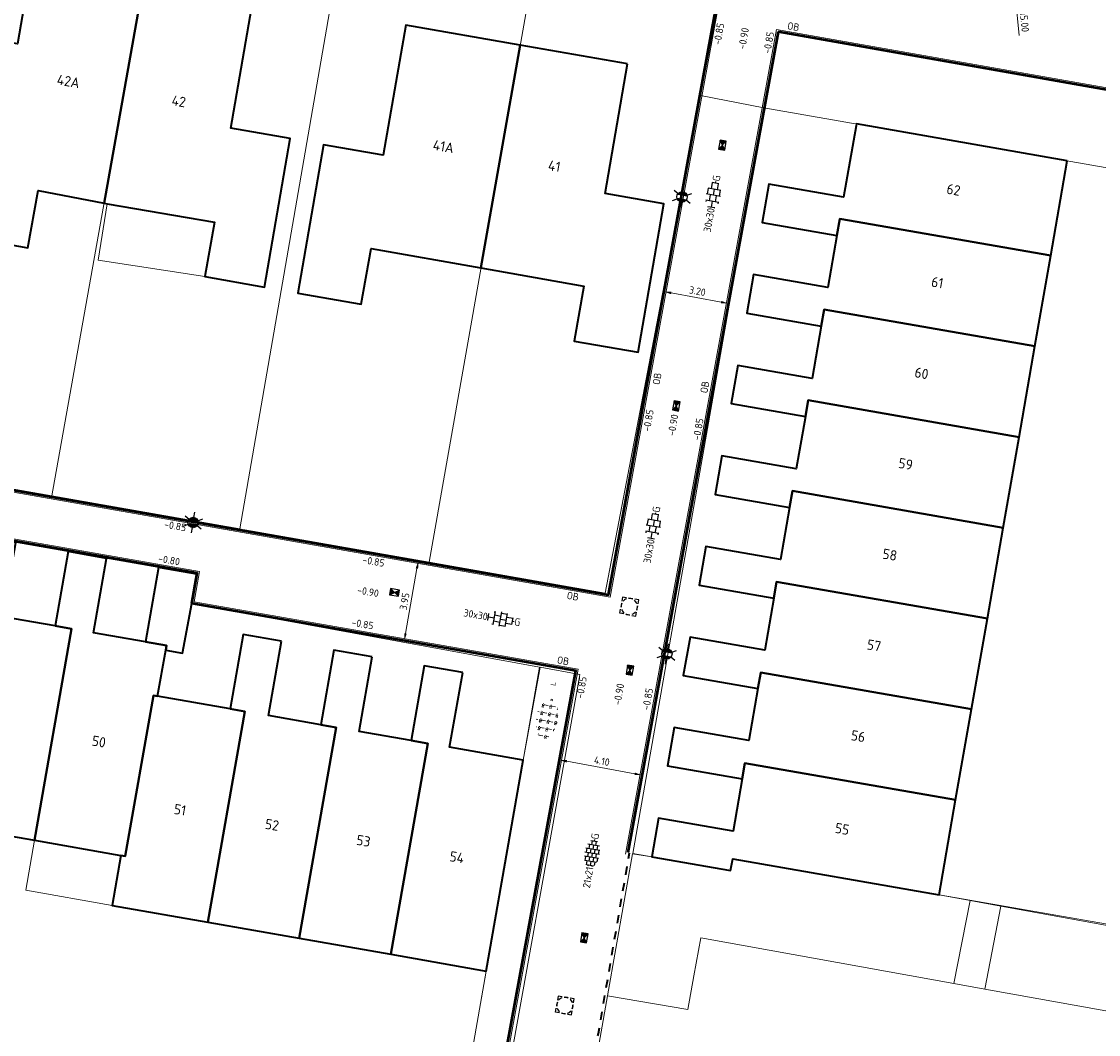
# Model space of a CAD drawing. Header units: metres. Extents: x 2514 to 227642, y 1683 to 852646.
# Tile 247 of 256: x 113930 to 113983, y 426218 to 426268. Entities that reach past the tile are written whole.
import ezdxf
from ezdxf.enums import TextEntityAlignment as Align
from ezdxf.lldxf.tags import DXFTag

# ---------------------------------------------------------------- set-up
doc = ezdxf.new("R2010")
doc.units = ezdxf.units.M
doc.linetypes.add('ZZ-HIDDEN-SO', pattern=[4, 2, -2])
doc.layers.get('Defpoints').update_dxf_attribs({"color": 244, "lineweight": 35})
for name, color, linetype, lineweight in [('B-WE-GR-BEPLANTING_CULTUUR_HEESTERS-GV', 252, 'Continuous', 18), ('B-WE-IE-TERREINAFSCHEIDING_KUNSTMATIG_HEKWERK-G', 252, 'IE-TERREINAFSCHEIDING-KUNSTMATIG', 18), ('B-WE-KG-GRENS_PERCEEL-GV', 252, 'KG-PERCEEL', 18), ('B-WE-OG-BEBOUWING-GV', 4, 'Continuous', 35), ('B-WE-OG-BEBOUWING_HUISNUMMER-T25-200', 7, 'Continuous', 25), ('B-WE-OG-BEBOUWING_OVERBOUWING-GV', 4, 'Continuous', 18), ('B-WE-VH-VERHARDING_OPEN-GV', 252, 'Continuous', 18), ('B-WE-VH-VERHARDING_TEGEL-GV', 252, 'Continuous', 18), ('N-WE-GR-HEESTER-S', 94, 'Continuous', 13), ('N-WE-IE-MEUBILAIR_WEGMEUBILAIR_LICHTMAST-S', 7, 'Continuous', 25), ('N-WE-RI-HWA_KOLK-S', 150, 'Continuous', 25), ('N-WE-RI-PUT-OPHOOGTEBRENGEN-S', 7, 'Continuous', 25), ('N-WE-VH-KANTOPSLUITING-T18', 1, 'Continuous', 18), ('N-WE-VH-KANTOPSLUITING_ACHTERKANTBAND-G', 1, 'Continuous', 50), ('N-WE-VH-KANTOPSLUITING_OPSLUITBAND_100X200-G', 1, 'Continuous', 18), ('N-WE-VH-M', 7, 'Continuous', 18), ('N-WE-VH-MATERIAALGRENS-G', 7, 'ZZ-HIDDEN-SO', 35), ('N-WE-VH-NAP-T18', 1, 'Continuous', 18), ('N-WE-VH-VERHARDING_TEGEL-S', 1, 'Continuous', 25)]:
    doc.layers.add(name, color=color, linetype=linetype, lineweight=lineweight)
doc.styles.add('ISO', font='NLCS-ISO.ttf')
doc.styles.add('NLCS-ISO', font='NLCS-ISO.ttf', dxfattribs={"height": 1.8})
doc.styles.add('NLCS-ISO-M200-T18', font='NLCS-ISO.ttf', dxfattribs={"height": 0.36})
doc.styles.add('NLCS-ISO-M200-T25', font='NLCS-ISO.ttf', dxfattribs={"height": 0.5})
doc.styles.get("Standard").update_dxf_attribs({"font": 'romans'})
doc.linetypes.add('IE-TERREINAFSCHEIDING-KUNSTMATIG', pattern='A,4,[82,NLCS.SHX,S=0.75,R=90,X=0,Y=0],4,-2', length=10)
tags = doc.linetypes.add('KG-PERCEEL', pattern='A,5.5,-2,["P",Standard,S=1.8,R=0,X=-0.5,Y=-0.9],-2,5.5,-2,[5,NLCS.SHX,S=0.75,R=0,X=0,Y=0],-2', length=19).pattern_tags.tags
tags[6] = DXFTag(74, 10)
doc.dimstyles.new('NLCS-M200-T18-PIJL_L2_H1', dxfattribs={"dimscale": 0.2, "dimtxt": 2.5, "dimasz": 1.8, "dimexe": 2, "dimexo": 2, "dimgap": 0.7, "dimtad": 1, "dimzin": 0, "dimdsep": 46, "dimtxsty": 'NLCS-ISO-M200-T18', "dimcen": 0, "dimdle": 2, "dimclrd": 256, "dimclre": 256, "dimclrt": 1, "dimadec": 1, "dimazin": 0, "dimtfac": 1, "dimtdec": 3, "dimtofl": 0, "dimtmove": 0, "dimatfit": 3, "dimfxl": 2, "dimfxlon": 1, "dimtfillclr": 256, "dimtolj": 1, "dimtzin": 0, "dimlwd": -1, "dimlwe": -1, "dimarcsym": 0})

# ---------------------------------------------------------------- blocks, each defined once
blk = doc.blocks.new('SVH-TEGEL_300X300_DUN_HALFST_KL-SO')
for p, q in [((-3.08021532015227, 0.7500000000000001), (-2.999999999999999, 0.7500000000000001)), ((-2.999999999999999, -0.8349495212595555), (-2.999999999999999, 0.834949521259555)), ((-2.999999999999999, 0), (-1.499999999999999, 0)), ((-1.83708385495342, 1.5), (-1.499999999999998, 1.5)), ((-1.499999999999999, -1.600165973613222), (-1.499999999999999, 1.600165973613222)), ((-1.499999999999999, 0.7500000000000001), (1.110223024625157e-15, 0.7500000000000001)), ((1.110223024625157e-15, -1.78372119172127), (1.110223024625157e-15, 1.78372119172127)), ((2.220446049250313e-15, 1.5), (1.500000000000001, 1.5)), ((0, 0), (1.500000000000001, 0)), ((1.500000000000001, -1.600165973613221), (1.500000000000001, 1.600165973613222)), ((1.500000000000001, 0.7500000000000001), (3, 0.7500000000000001)), ((3, -0.8349495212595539), (3, 0.8349495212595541)), ((3, 0), (3.39489953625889, 0)), ((-3.08021532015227, -0.7500000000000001), (-3, -0.7500000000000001)), ((-1.837083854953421, -1.5), (-1.499999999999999, -1.5)), ((-1.5, -0.7500000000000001), (0, -0.7500000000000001)), ((1.110223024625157e-15, -1.5), (1.500000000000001, -1.5)), ((1.499999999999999, -0.7500000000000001), (3, -0.7500000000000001))]:
    blk.add_line(p, q)
at = {"style": 'NLCS-ISO'}
blk.add_attdef('FORMAAT', text='', height=1.8, dxfattribs=at).set_placement((-3.18021532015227, -2.887924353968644e-16), align=Align.MIDDLE_RIGHT)
blk.add_attdef('KLEUR', text='', height=1.8, dxfattribs=at).set_placement((3.49489953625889, -6.891423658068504e-16), align=Align.MIDDLE_LEFT)
at = {"style": 'NLCS-ISO', "flags": 1}
blk.add_attdef('FUNCTIE', text='', height=1.8, dxfattribs=at).set_placement((0.1159930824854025, -3.584775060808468), align=Align.MIDDLE_CENTER)
blk = doc.blocks.new('SRI-PUT_OPHOOGTEBRENGEN-SO-flat-72')
at = {"layer": 'N-WE-RI-PUT-OPHOOGTEBRENGEN-S', "lineweight": -3}
for points in [[(-0.3802948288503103, 0.1627305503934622), (-0.4131115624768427, -0.03455873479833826)], [(-0.1337804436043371, 0.4258477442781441), (-0.3310697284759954, 0.4586644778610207), (-0.3638864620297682, 0.2613751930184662)], [(0.1621534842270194, 0.3766226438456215), (-0.03513580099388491, 0.4094393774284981)], [(0.4252651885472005, 0.1300752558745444), (0.4580874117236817, 0.3273975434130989), (0.2607981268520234, 0.3602142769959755)], [(0.376040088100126, -0.1658586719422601), (0.4088568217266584, 0.03143061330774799)], [(-0.1664357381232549, -0.3797122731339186), (0.03085354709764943, -0.4125290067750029)], [(0.1294981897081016, -0.4289373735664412), (0.3268204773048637, -0.4617595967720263), (0.3596317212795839, -0.2645033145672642)]]:
    blk.add_lwpolyline(points, dxfattribs=at)
at = {"layer": 'N-WE-RI-PUT-OPHOOGTEBRENGEN-S'}
blk.add_lwpolyline([(-0.2650762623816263, -0.3632791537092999), (-0.4623641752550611, -0.3304541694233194), (-0.4295446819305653, -0.1331992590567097)], dxfattribs=at)
at = {"layer": 'N-WE-RI-PUT-OPHOOGTEBRENGEN-S', "lineweight": -3, "ltscale": 0.2}
for start, end in [(155.5559929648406, 185.5559929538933), (110.5559929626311, 140.5559929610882), (65.55120074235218, 95.55120074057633), (20.55120073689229, 50.55120073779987), (335.5512007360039, 5.55120073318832), (200.5559929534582, 230.5559929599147), (245.5559929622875, 275.5559929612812), (290.5512007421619, 320.5512007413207)]:
    blk.add_arc((-0.002124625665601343, -0.001547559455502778), 0.3999999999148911, start, end, dxfattribs=at)
blk = doc.blocks.new('SRI-PUT_OPHOOGTEBRENGEN-SO-flat-99')
at = {"layer": 'N-WE-RI-PUT-OPHOOGTEBRENGEN-S', "lineweight": -3}
for points in [[(-0.378617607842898, 0.1665956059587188), (-0.4134421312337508, -0.03034918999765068)], [(-0.1294360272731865, 0.4271882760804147), (-0.3263808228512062, 0.4620127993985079), (-0.3612053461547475, 0.2650680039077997)], [(0.1659811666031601, 0.3749514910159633), (-0.03096362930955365, 0.4097760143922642)], [(0.4265680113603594, 0.1257369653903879), (0.4613983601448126, 0.3227147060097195), (0.2644535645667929, 0.3575392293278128)], [(0.3743312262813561, -0.1696802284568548), (0.4091557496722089, 0.02726456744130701)], [(-0.1702946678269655, -0.3779973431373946), (0.02665012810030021, -0.4128218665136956)], [(0.125122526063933, -0.430234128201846), (0.3221002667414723, -0.4650644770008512), (0.3569189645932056, -0.2681526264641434)]]:
    blk.add_lwpolyline(points, dxfattribs=at)
at = {"layer": 'N-WE-RI-PUT-OPHOOGTEBRENGEN-S'}
blk.add_lwpolyline([(-0.2687626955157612, -0.3605603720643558), (-0.4657060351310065, -0.3257276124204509), (-0.4308791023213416, -0.1288172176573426)], dxfattribs=at)
at = {"layer": 'N-WE-RI-PUT-OPHOOGTEBRENGEN-S', "lineweight": -3, "ltscale": 0.2}
for start, end in [(154.9723961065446, 184.9723961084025), (109.9723961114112, 139.9723961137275), (64.96760389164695, 94.96760389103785), (19.96760388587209, 49.96760389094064), (334.9676038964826, 4.967603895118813), (199.9723961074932, 229.9723961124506), (244.9723961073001, 274.9723961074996), (289.967603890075, 319.9676038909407)]:
    blk.add_arc((-0.002140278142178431, -0.001525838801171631), 0.3999999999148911, start, end, dxfattribs=at)
blk = doc.blocks.new('SRI-PUT_OPHOOGTEBRENGEN-SO-flat-122')
at = {"layer": 'N-WE-RI-PUT-OPHOOGTEBRENGEN-S', "lineweight": -3}
for points in [[(-0.3788525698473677, 0.1660517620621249), (-0.4133966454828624, -0.03091149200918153)], [(-0.1300432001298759, 0.4269473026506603), (-0.3270364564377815, 0.4614966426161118), (-0.3615805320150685, 0.2645333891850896)], [(0.1654466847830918, 0.3751232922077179), (-0.03154657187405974, 0.409672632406)], [(0.4263867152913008, 0.1263030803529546), (0.4609365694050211, 0.3232992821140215), (0.2639433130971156, 0.357848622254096)], [(0.3745706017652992, -0.1691418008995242), (0.4091146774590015, 0.02782145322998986)], [(-0.1697558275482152, -0.3781746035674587), (0.02723742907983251, -0.4127239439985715)], [(0.1257340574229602, -0.4299986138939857), (0.3227602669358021, -0.4645537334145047), (0.3572985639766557, -0.267623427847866)]]:
    blk.add_lwpolyline(points, dxfattribs=at)
at = {"layer": 'N-WE-RI-PUT-OPHOOGTEBRENGEN-S'}
blk.add_lwpolyline([(-0.268248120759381, -0.3608752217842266), (-0.4652399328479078, -0.3263176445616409), (-0.4306933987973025, -0.1293887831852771)], dxfattribs=at)
at = {"layer": 'N-WE-RI-PUT-OPHOOGTEBRENGEN-S', "lineweight": -3}
for start_param, end_param in [(6.021427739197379, 6.545026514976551), (5.23602957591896, 5.759628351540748), (4.450547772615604, 4.974146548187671), (3.665149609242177, 4.188748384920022), (2.87975144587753, 3.403350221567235), (0.5236405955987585, 1.047239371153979), (1.30903875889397, 1.832637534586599), (2.09435328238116, 2.617952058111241)]:
    blk.add_ellipse((-0.002138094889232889, -0.001528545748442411), major_axis=(-0.3939836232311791, 0.06911515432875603), ratio=0.9998476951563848, start_param=start_param, end_param=end_param, dxfattribs=at)
blk = doc.blocks.new('N-SRI-KOLK_STRAAT_450X300-SO')
h = blk.add_hatch(color=256)
h.dxf.hatch_style = 1
h.paths.add_polyline_path([(-7.122080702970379e-14, 0.7499999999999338), (-1.125000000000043, 1.49999999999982), (-1.125000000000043, 4.75175454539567e-14)])
h.paths.add_polyline_path([(1.1249999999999, 1.49999999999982), (-7.122080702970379e-14, 0.7499999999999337), (1.1249999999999, 4.75175454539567e-14)])
for p, q in [((-1.125000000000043, 4.75175454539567e-14), (1.1249999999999, 1.49999999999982)), ((1.1249999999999, 4.75175454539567e-14), (-1.125000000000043, 1.49999999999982))]:
    blk.add_line(p, q)
at = {"flags": 128}
blk.add_lwpolyline([(-1.125000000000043, 4.75175454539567e-14), (1.1249999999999, 4.75175454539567e-14), (1.1249999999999, 1.49999999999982), (-1.125000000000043, 1.49999999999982)], close=True, dxfattribs=at)
blk = doc.blocks.new('*D603')
at = {"layer": 'Defpoints', "color": 0, "ltscale": 0.2, "transparency": 16777216}
for p in [(113948.4155853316, 426241.5497064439), (113949.4168832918, 426241.373676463), (113947.7316566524, 426237.6593669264)]:
    blk.add_point(p, dxfattribs=at)
at = {"layer": 'N-WE-VH-M', "ltscale": 0.2, "transparency": 16777216}
for p, q in [((113949.0229248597, 426241.4429350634), (113949.810841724, 426241.3044178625)), ((113948.795287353, 426237.8378995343), (113949.3545505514, 426241.0191138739)), ((113948.3389961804, 426237.5525955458), (113949.1269130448, 426237.4140783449))]:
    blk.add_line(p, q, dxfattribs=at)
for points in [[(113949.2954567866, 426241.0295026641), (113949.4136443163, 426241.0087250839), (113949.4168832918, 426241.3736764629)], [(113948.7361935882, 426237.8482883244), (113948.8543811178, 426237.8275107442), (113948.7329546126, 426237.4833369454)]]:
    blk.add_solid(points, dxfattribs=at)
at = {"layer": 'N-WE-VH-M', "ltscale": 0.2, "transparency": 16777216, "insert": (113948.7466456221, 426239.4093603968), "char_height": 0.36, "attachment_point": 5, "rotation": 80.02918606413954, "style": 'NLCS-ISO-M200-T18'}
blk.add_mtext('\\A1;3.95', dxfattribs=at)
blk = doc.blocks.new('*D604')
at = {"layer": 'Defpoints', "color": 0, "ltscale": 0.2, "transparency": 16777216}
for p in [(113961.4414197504, 426254.5622024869), (113964.5889724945, 426253.9852174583), (113964.5889724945, 426253.9852174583)]:
    blk.add_point(p, dxfattribs=at)
at = {"layer": 'N-WE-VH-M', "ltscale": 0.2, "transparency": 16777216}
for p, q in [((113961.4414197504, 426254.562202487), (113961.513542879, 426254.95564658)), ((113961.7955194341, 426254.4972916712), (113964.2348728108, 426254.0501282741)), ((113964.5889724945, 426253.9852174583), (113964.6610956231, 426254.3786615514))]:
    blk.add_line(p, q, dxfattribs=at)
for points in [[(113961.8063379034, 426254.5563082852), (113961.7847009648, 426254.4382750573), (113961.4414197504, 426254.562202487)], [(113964.2456912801, 426254.1091448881), (113964.2240543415, 426253.9911116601), (113964.5889724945, 426253.9852174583)]]:
    blk.add_solid(points, dxfattribs=at)
at = {"layer": 'N-WE-VH-M', "ltscale": 0.2, "transparency": 16777216, "insert": (113963.0728946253, 426254.5884652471), "char_height": 0.36, "attachment_point": 5, "rotation": 349.61230995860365, "style": 'NLCS-ISO-M200-T18'}
blk.add_mtext('\\A1;3.20', dxfattribs=at)
blk = doc.blocks.new('*D565')
at = {"layer": 'Defpoints', "color": 0, "ltscale": 0.2, "transparency": 16777216}
for p in [(113956.2889260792, 426231.4459257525), (113956.3265804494, 426231.6513368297), (113960.3217280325, 426230.7066636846)]:
    blk.add_point(p, dxfattribs=at)
at = {"layer": 'N-WE-VH-M', "ltscale": 0.2, "transparency": 16777216}
for p, q in [((113956.3265804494, 426231.6513368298), (113956.398703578, 426232.0447809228)), ((113960.005282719, 426230.9769855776), (113956.6806801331, 426231.586426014)), ((113960.3593824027, 426230.9120747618), (113960.4315055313, 426231.3055188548))]:
    blk.add_line(p, q, dxfattribs=at)
for points in [[(113956.6914986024, 426231.645442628), (113956.6698616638, 426231.5274094), (113956.3265804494, 426231.6513368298)], [(113960.0161011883, 426231.0360021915), (113959.9944642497, 426230.9179689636), (113960.3593824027, 426230.9120747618)]]:
    blk.add_solid(points, dxfattribs=at)
at = {"layer": 'N-WE-VH-M', "ltscale": 0.2, "transparency": 16777216, "insert": (113958.4006799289, 426231.5964610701), "char_height": 0.36, "attachment_point": 5, "rotation": 349.61230995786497, "style": 'NLCS-ISO-M200-T18'}
blk.add_mtext('\\A1;4.10', dxfattribs=at)
blk = doc.blocks.new('SVH-TEGEL_200X200_HALFST_KL-SO')
for p, q in [((-3.000000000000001, 0.5000000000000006), (-3.25879357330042, 0.5000000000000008)), ((-2.000000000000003, 1), (-3.000000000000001, 1.000000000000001)), ((-3.000000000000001, -0.8349495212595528), (-3.000000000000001, 0.8349495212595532)), ((-2, 2.447365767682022e-16), (-3, 9.110996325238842e-16)), ((-1.000000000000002, 1.5), (-2.000000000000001, 1.5)), ((-2, -1.441329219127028), (-2, 1.441329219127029)), ((-1.000000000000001, 0.5000000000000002), (-2.000000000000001, 0.5000000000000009)), ((-1, -1.70458307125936), (-1, 1.70458307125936)), ((-2.164934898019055e-15, 1), (-1.000000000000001, 1.000000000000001)), ((5.551115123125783e-17, -1.927830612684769e-19), (-1, 6.661702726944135e-16)), ((-3.05311331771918e-16, -1.78372119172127), (-1.387778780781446e-16, 1.78372119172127)), ((0.9999999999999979, 1.5), (-1.054711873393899e-15, 1.5)), ((0.999999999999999, 0.4999999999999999), (-1.054711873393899e-15, 0.5000000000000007)), ((0.9999999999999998, -1.704583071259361), (0.9999999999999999, 1.70458307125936)), ((1.999999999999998, 0.9999999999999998), (0.999999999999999, 1)), ((2, -2.451221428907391e-16), (1, 4.212409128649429e-16)), ((2, -1.441329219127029), (2, 1.441329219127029)), ((2.999999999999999, 0.4999999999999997), (1.999999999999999, 0.5000000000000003)), ((3, -0.8349495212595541), (3, 0.8349495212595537)), ((3.39489953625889, -8.683490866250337e-17), (3, 1.763115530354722e-16)), ((-3.000000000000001, -0.4999999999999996), (-3.258793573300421, -0.4999999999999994)), ((-2.000000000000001, -0.9999999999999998), (-2.811212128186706, -0.9999999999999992)), ((-1.000000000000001, -0.4999999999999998), (-2, -0.4999999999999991)), ((-1, -1.500000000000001), (-1.837083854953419, -1.5)), ((-1.054711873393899e-15, -1), (-1, -0.9999999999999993)), ((0.999999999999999, -0.5000000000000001), (5.551115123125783e-17, -0.4999999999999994)), ((1, -1.500000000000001), (5.551115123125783e-17, -1.5)), ((1.999999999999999, -1), (1, -0.9999999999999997)), ((2.999999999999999, -0.5000000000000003), (2, -0.4999999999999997))]:
    blk.add_line(p, q)
at = {"style": 'NLCS-ISO'}
blk.add_attdef('FORMAAT', text='', height=1.8, dxfattribs=at).set_placement((-3.358793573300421, 1.771663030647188e-16), align=Align.MIDDLE_RIGHT)
blk.add_attdef('KLEUR', text='', height=1.8, dxfattribs=at).set_placement((3.49489953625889, -8.683490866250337e-17), align=Align.MIDDLE_LEFT)
at = {"style": 'NLCS-ISO', "flags": 1}
blk.add_attdef('FUNCTIE', text='', height=1.8, dxfattribs=at).set_placement((0.1159930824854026, -3.584775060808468), align=Align.MIDDLE_CENTER)
blk = doc.blocks.new('*D770')
at = {"layer": 'Defpoints', "color": 0, "ltscale": 0.2, "transparency": 16777216}
for p in [(113977.101714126, 426284.5217572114), (113978.5701347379, 426269.5938055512)]:
    blk.add_point(p, dxfattribs=at)
at = {"layer": 'N-WE-VH-M', "ltscale": 0.2, "transparency": 16777216}
blk.add_line((113978.816046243, 426267.0938712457), (113978.6053768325, 426269.2355347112), dxfattribs=at)
blk.add_solid([(113978.6650886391, 426269.2414083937), (113978.5456650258, 426269.2296610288), (113978.5701347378, 426269.5938055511)], dxfattribs=at)
at = {"layer": 'N-WE-VH-M', "color": 1, "ltscale": 0.2, "transparency": 16777216, "insert": (113979.0467955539, 426268.0168938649), "char_height": 0.36, "attachment_point": 5, "rotation": 275.61795121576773, "style": 'NLCS-ISO-M200-T18'}
blk.add_mtext('\\A1;R=15.00', dxfattribs=at)
blk = doc.blocks.new('SGR-HEESTERS-SO')
at = {"ltscale": 0.1}
h = blk.add_hatch(dxfattribs=at)
h.set_pattern_fill('GR-HEESTERS', color=256, scale=0.1, style=0, pattern_type=2)
h.set_pattern_definition([(0, (-2.018678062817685, -1.134114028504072), (0, 0.75), [0.07663900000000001, -0.6733610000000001]), (45, (-1.942038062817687, -1.134114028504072), (4.440892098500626e-17, 0.7499998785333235), [0.078192, -0.9824680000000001]), (90, (-1.886748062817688, -1.078824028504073), (-0.75, 4.592425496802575e-17), [0.07663900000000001, -0.6733610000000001]), (135, (-1.886748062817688, -1.002184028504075), (-0.7499998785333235, 4.440892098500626e-17), [0.078192, -0.9824680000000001]), (180, (-1.942038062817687, -0.9468940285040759), (-9.184850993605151e-17, -0.75), [0.07663900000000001, -0.6733610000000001]), (225, (-2.018678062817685, -0.9468940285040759), (-1.332267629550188e-16, -0.7499998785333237), [0.078192, -0.9824680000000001]), (270, (-2.073968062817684, -1.002184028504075), (0.75, -1.377727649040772e-16), [0.07663900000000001, -0.6733610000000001]), (315, (-2.073968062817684, -1.078824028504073), (0.7499998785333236, -1.776356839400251e-16), [0.078192, -0.9824680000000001]), (90, (-1.980358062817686, -1.227004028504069), (-0.75, 4.592425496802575e-17), [0.3744400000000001, -0.37546])])
edge = h.paths.add_edge_path()
edge.add_ellipse((0, 0), major_axis=(1.980358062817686, 0), ratio=0.5254120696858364, start_angle=0, end_angle=360, ccw=False)
at = {"ltscale": 0.1, "style": 'NLCS-ISO'}
blk.add_attdef('TYPE', text='', height=0.5, dxfattribs=at).set_placement((3.470943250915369, -0.01606055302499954), align=Align.MIDDLE_CENTER)
blk = doc.blocks.new('N-SIE-WEG_LICHTMAST-SO')
h = blk.add_hatch(color=256)
h.paths.add_polyline_path([(1.162672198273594, 0.5, 0.6585046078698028), (-1.162672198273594, 0.5)])
h.paths.add_polyline_path([(-1.162672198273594, -0.5, 0.6585046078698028), (1.162672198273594, -0.5)])
at = {"flags": 128}
for points in [[(-2.192125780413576, 1.265625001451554), (-1.096064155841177, 0.6328125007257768)], [(-1.162672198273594, 0.5), (1.162672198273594, 0.5)], [(8.349587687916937e-10, 1.265625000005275), (1.669846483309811e-09, 2.53125000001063)], [(1.096064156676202, 0.6328124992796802), (2.192125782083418, 1.26562499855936)], [(-2.192125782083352, -1.26562499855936), (-1.096064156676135, -0.6328124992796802)], [(-1.162672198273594, -0.5), (1.162672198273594, -0.5)], [(-8.349587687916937e-10, -1.265625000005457), (-1.669775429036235e-09, -2.53125000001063)], [(2.192125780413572, -1.265625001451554), (1.096064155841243, -0.6328125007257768)]]:
    blk.add_lwpolyline(points, dxfattribs=at)
at = {"ltscale": 0.5}
blk.add_circle((0, 0), 1.265625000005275, dxfattribs=at)
at = {"style": 'NLCS-ISO'}
blk.add_attdef('TYPE', text='', height=1.8, dxfattribs=at).set_placement((1.669846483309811e-09, 2.53125000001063), align=Align.BOTTOM_CENTER)

msp = doc.modelspace()

# ---------------------------------------------------------------- linework, layer by layer
at = {"layer": 'B-WE-GR-BEPLANTING_CULTUUR_HEESTERS-GV'}
for points in [[(113957.3220000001, 426235.8330000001), (113955.3850000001, 426236.1870000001), (113954.5530000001, 426231.6410000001), (113952.7400000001, 426221.3260000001), (113951.2080000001, 426212.5790000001), (113953.0820000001, 426212.2510000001), (113957.2690000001, 426235.5370000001)], [(113960.8410000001, 426226.9160000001), (113959.9050000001, 426227.0580000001), (113958.6790000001, 426220.1180000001), (113962.6040000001, 426219.4530000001), (113962.8910000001, 426221.0940000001), (113963.2330000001, 426222.9470000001), (113975.6170000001, 426220.7180000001), (113976.4120000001, 426224.7830000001), (113974.8960000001, 426225.0600000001), (113964.8010000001, 426226.8230000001), (113964.6990000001, 426226.2420000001)], [(113984.8360000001, 426223.2420000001), (113977.9210000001, 426224.5070000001), (113977.1330000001, 426220.4450000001), (113984.1360000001, 426219.1840000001)]]:
    msp.add_lwpolyline(points, close=True, dxfattribs=at)
at = {"layer": 'B-WE-IE-TERREINAFSCHEIDING_KUNSTMATIG_HEKWERK-G', "ltscale": 0.2}
for points in [[(113960.8410000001, 426226.9160000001), (113959.9050000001, 426227.0580000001)], [(113974.8960000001, 426225.0600000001), (113976.4120000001, 426224.7830000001), (113977.9210000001, 426224.5070000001), (113984.8360000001, 426223.2420000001)]]:
    msp.add_lwpolyline(points, dxfattribs=at)
at = {"layer": 'B-WE-KG-GRENS_PERCEEL-GV', "ltscale": 0.2}
for points in [[(113936.7950000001, 426274.2900000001), (113927.6200000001, 426275.9110000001), (113922.3820000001, 426246.1750000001), (113931.4990000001, 426244.5700000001)], [(113945.8430000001, 426272.6920000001), (113936.7950000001, 426274.2900000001), (113931.4990000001, 426244.5700000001), (113940.6910000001, 426242.9530000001)], [(113955.1830000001, 426271.0420000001), (113946.1140000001, 426272.6440000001), (113945.8430000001, 426272.6920000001), (113940.6910000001, 426242.9530000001), (113940.8170000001, 426242.9300000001), (113940.9380000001, 426242.9090000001), (113949.9460000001, 426241.3240000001)], [(113963.2180000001, 426264.1530000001), (113966.3240000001, 426263.5560000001)], [(113905.7020000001, 426246.5200000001), (113938.5900000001, 426240.7440000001), (113938.3380000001, 426239.3060000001), (113955.3530000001, 426236.1930000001), (113951.2030000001, 426212.5800000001)]]:
    msp.add_lwpolyline(points, dxfattribs=at)
for points in [[(113955.1830000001, 426271.0420000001), (113949.9460000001, 426241.3240000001), (113958.5690000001, 426239.8070000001), (113963.2180000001, 426264.1530000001), (113964.2280000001, 426269.4440000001)], [(113991.0470000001, 426259.2400000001), (113966.3240000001, 426263.5560000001), (113959.9170000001, 426227.0770000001), (113964.6990000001, 426226.2420000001), (113964.8010000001, 426226.8230000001), (113984.8140000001, 426223.3280000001)]]:
    msp.add_lwpolyline(points, close=True, dxfattribs=at)
at = {"layer": 'B-WE-OG-BEBOUWING-GV'}
for points in [[(113935.9960000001, 426269.8070000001), (113930.5130000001, 426270.7570000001), (113929.8080000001, 426266.6910000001), (113926.9080000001, 426267.2120000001), (113925.1880000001, 426257.6200000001), (113930.3160000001, 426256.7000000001), (113930.8210000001, 426259.5190000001), (113934.0520000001, 426258.8950000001)], [(113941.3390000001, 426268.8820000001), (113935.9960000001, 426269.8070000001), (113934.0520000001, 426258.8950000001), (113934.2030000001, 426258.8650000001), (113939.4470000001, 426257.9570000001), (113938.9860000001, 426255.2960000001), (113941.9050000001, 426254.7900000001), (113943.1610000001, 426262.0520000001), (113940.2440000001, 426262.5560000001)], [(113954.4050000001, 426266.6240000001), (113948.8040000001, 426267.5960000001), (113947.7010000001, 426261.2390000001), (113944.7850000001, 426261.7450000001), (113943.5250000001, 426254.4840000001), (113946.6340000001, 426253.9450000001), (113947.1110000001, 426256.6690000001), (113952.4830000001, 426255.7200000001)], [(113959.6560000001, 426265.7130000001), (113954.4050000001, 426266.6240000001), (113952.4830000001, 426255.7200000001), (113957.5190000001, 426254.8300000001), (113957.0510000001, 426252.1380000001), (113960.1770000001, 426251.5970000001), (113961.4350000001, 426258.8590000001), (113958.5570000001, 426259.3580000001)], [(113981.1660000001, 426260.9650000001), (113970.8500000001, 426262.7660000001), (113970.8350000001, 426262.6780000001), (113970.2250000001, 426259.1870000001), (113966.5750000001, 426259.8240000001), (113966.2470000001, 426257.9470000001), (113969.9000000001, 426257.3090000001), (113970.0430000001, 426258.1300000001), (113980.3560000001, 426256.3290000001)], [(113980.3560000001, 426256.3290000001), (113970.0430000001, 426258.1300000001), (113969.9000000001, 426257.3090000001), (113969.4560000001, 426254.7630000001), (113965.8250000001, 426255.3970000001), (113965.4970000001, 426253.5150000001), (113969.1280000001, 426252.8810000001), (113969.2690000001, 426253.6910000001), (113979.5810000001, 426251.8900000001)], [(113979.5810000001, 426251.8900000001), (113969.2690000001, 426253.6910000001), (113969.1280000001, 426252.8810000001), (113968.6810000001, 426250.3210000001), (113965.0480000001, 426250.9550000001), (113964.7210000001, 426249.0840000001), (113968.3560000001, 426248.4500000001), (113968.4960000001, 426249.2520000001), (113978.8060000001, 426247.4510000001)], [(113978.8060000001, 426247.4510000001), (113968.4960000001, 426249.2520000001), (113968.3560000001, 426248.4500000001), (113967.9100000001, 426245.8950000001), (113964.2740000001, 426246.5300000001), (113963.9450000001, 426244.6460000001), (113967.5820000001, 426244.0110000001), (113967.7220000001, 426244.8130000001), (113978.0310000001, 426243.0120000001)], [(113978.0310000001, 426243.0120000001), (113967.7220000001, 426244.8130000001), (113967.5820000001, 426244.0110000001), (113967.1360000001, 426241.4560000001), (113963.4890000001, 426242.0930000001), (113963.1590000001, 426240.2070000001), (113966.8080000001, 426239.5700000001), (113966.9480000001, 426240.3740000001), (113977.2560000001, 426238.5740000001)], [(113929.7350000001, 426242.2910000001), (113927.8570000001, 426242.6210000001), (113927.2180000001, 426238.9850000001), (113928.0240000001, 426238.8440000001), (113926.2070000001, 426228.5010000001), (113930.6440000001, 426227.7210000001), (113932.4620000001, 426238.0650000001), (113931.6520000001, 426238.2070000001), (113929.0960000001, 426238.6560000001)], [(113934.1740000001, 426241.5160000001), (113932.2910000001, 426241.8470000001), (113931.6520000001, 426238.2070000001), (113932.4620000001, 426238.0650000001), (113930.6440000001, 426227.7210000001), (113934.8780000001, 426226.9770000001), (113935.0820000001, 426226.9410000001), (113936.4650000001, 426234.8120000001), (113936.6690000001, 426234.7760000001), (113937.0650000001, 426237.0310000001), (113937.1040000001, 426237.2510000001), (113936.0710000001, 426237.4320000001), (113933.5340000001, 426237.8770000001)], [(113938.5900000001, 426240.7440000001), (113936.7110000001, 426241.0740000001), (113936.0710000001, 426237.4320000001), (113937.1040000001, 426237.2510000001), (113937.0650000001, 426237.0310000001), (113937.8940000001, 426236.8850000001), (113938.3380000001, 426239.3060000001)], [(113977.2560000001, 426238.5740000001), (113966.9480000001, 426240.3740000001), (113966.8080000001, 426239.5700000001), (113966.3650000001, 426237.0310000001), (113962.7120000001, 426237.6680000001), (113962.3830000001, 426235.7870000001), (113966.0370000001, 426235.1490000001), (113966.1740000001, 426235.9350000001), (113976.4810000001, 426234.1350000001)], [(113942.7370000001, 426237.4670000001), (113940.8550000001, 426237.7980000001), (113940.2150000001, 426234.1530000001), (113940.9380000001, 426234.0260000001), (113939.1260000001, 426223.7180000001), (113943.5980000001, 426222.9320000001), (113945.4100000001, 426233.2420000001), (113944.6480000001, 426233.3760000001), (113942.0970000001, 426233.8240000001)], [(113947.1710000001, 426236.6980000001), (113945.2900000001, 426237.0290000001), (113944.6480000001, 426233.3760000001), (113945.4100000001, 426233.2420000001), (113943.5980000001, 426222.9320000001), (113948.0710000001, 426222.1460000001), (113949.8830000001, 426232.4600000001), (113949.0690000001, 426232.6030000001), (113946.5300000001, 426233.0490000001)], [(113951.5920000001, 426235.9270000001), (113949.7110000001, 426236.2580000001), (113949.0690000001, 426232.6030000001), (113949.8830000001, 426232.4600000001), (113948.0710000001, 426222.1460000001), (113952.7400000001, 426221.3260000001), (113954.5530000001, 426231.6410000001), (113950.9500000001, 426232.2740000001)], [(113976.4810000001, 426234.1350000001), (113966.1740000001, 426235.9350000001), (113966.0370000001, 426235.1490000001), (113965.5930000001, 426232.6040000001), (113961.9430000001, 426233.2410000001), (113961.6160000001, 426231.3710000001), (113965.2670000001, 426230.7340000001), (113965.4000000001, 426231.4960000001), (113975.7060000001, 426229.6960000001)], [(113936.6690000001, 426234.7760000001), (113936.4650000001, 426234.8120000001), (113935.0820000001, 426226.9410000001), (113934.8780000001, 426226.9770000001), (113934.4500000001, 426224.5400000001), (113939.1260000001, 426223.7180000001), (113940.9380000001, 426234.0260000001), (113940.2150000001, 426234.1530000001)], [(113975.7060000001, 426229.6960000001), (113965.4000000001, 426231.4960000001), (113965.2670000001, 426230.7340000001), (113964.8190000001, 426228.1640000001), (113961.1700000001, 426228.8010000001), (113960.8410000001, 426226.9160000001), (113964.6990000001, 426226.2420000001), (113964.8010000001, 426226.8230000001), (113974.8960000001, 426225.0600000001)]]:
    msp.add_lwpolyline(points, close=True, dxfattribs=at)
at = {"layer": 'B-WE-OG-BEBOUWING_OVERBOUWING-GV'}
for points in [[(113939.4470000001, 426257.9570000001), (113934.2030000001, 426258.8650000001), (113933.7630000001, 426256.1050000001), (113938.9860000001, 426255.2960000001)], [(113934.4500000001, 426224.5400000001), (113934.8780000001, 426226.9770000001), (113930.6440000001, 426227.7210000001), (113930.2160000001, 426225.2840000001)]]:
    msp.add_lwpolyline(points, close=True, dxfattribs=at)
at = {"layer": 'B-WE-VH-VERHARDING_OPEN-GV'}
msp.add_lwpolyline([(113977.9210000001, 426224.5070000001), (113976.4120000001, 426224.7830000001), (113975.6170000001, 426220.7180000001), (113977.1330000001, 426220.4450000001)], close=True, dxfattribs=at)
at = {"layer": 'B-WE-VH-VERHARDING_TEGEL-GV'}
msp.add_lwpolyline([(113977.1330000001, 426220.4450000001), (113975.6170000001, 426220.7180000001), (113963.2330000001, 426222.9470000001), (113962.8910000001, 426221.0940000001), (113962.6040000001, 426219.4530000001), (113958.6790000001, 426220.1180000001), (113957.1410000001, 426211.4090000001), (113982.0400000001, 426207.0290000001), (113982.1480000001, 426207.6600000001), (113984.1360000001, 426219.1840000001)], close=True, dxfattribs=at)
at = {"layer": 'N-WE-VH-KANTOPSLUITING_ACHTERKANTBAND-G', "ltscale": 0.2}
for p, q in [((113967.0243155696, 426267.2704335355), (113959.6644499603, 426227.1210985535)), ((114023.0894499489, 426257.3983205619), (113967.0243155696, 426267.2704335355))]:
    msp.add_line(p, q, dxfattribs=at)
at = {"layer": 'N-WE-VH-KANTOPSLUITING_ACHTERKANTBAND-G', "ltscale": 0.2, "flags": 128}
for points in [[(113909.4429998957, 426279.1230000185), (113904.3935146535, 426249.2888655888), (113958.7238684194, 426239.7374917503), (113964.1589710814, 426269.3869132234), (113909.4256584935, 426279.0245151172)], [(113903.9846538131, 426246.8731719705), (113899.850180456, 426222.4452495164), (113933.2864613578, 426216.6775151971), (113933.1277896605, 426215.7716726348), (113952.7844701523, 426212.3285148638), (113957.1252037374, 426236.0079644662), (113938.3381095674, 426239.3107693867), (113938.597829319, 426240.7881135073), (113903.9846538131, 426246.8731719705)]]:
    msp.add_lwpolyline(points, dxfattribs=at)
at = {"layer": 'N-WE-VH-KANTOPSLUITING_OPSLUITBAND_100X200-G', "ltscale": 0.2}
for p, q in [((113959.5479055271, 426227.0399357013), (113966.9438594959, 426267.3861389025)), ((113966.9438594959, 426267.3861389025), (114023.2047147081, 426257.4795628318))]:
    msp.add_line(p, q, dxfattribs=at)
for points in [[(113904.2783348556, 426249.2075808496), (113958.8043293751, 426239.6218130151), (113964.2754896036, 426269.467934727), (113909.443, 426279.1230000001)], [(113903.9028504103, 426246.9890867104), (113938.7136335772, 426240.8692884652), (113938.4539138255, 426239.3919443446)], [(113899.7349474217, 426222.3636502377), (113933.1706625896, 426216.5960135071), (113933.0120355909, 426215.6904261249), (113952.8649421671, 426212.2128964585), (113957.2417272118, 426236.0890129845), (113938.4539138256, 426239.3919443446)]]:
    msp.add_lwpolyline(points, dxfattribs=at)
at = {"layer": 'N-WE-VH-MATERIAALGRENS-G', "ltscale": 0.2, "flags": 128}
msp.add_lwpolyline([(113984.8701585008, 426223.2166792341), (113983.5554384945, 426215.8333145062), (113983.2045969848, 426213.863016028), (113981.969, 426206.924), (113969.339, 426209.153), (113957.033, 426211.326), (113958.2310358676, 426218.2779271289), (113959.7523476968, 426227.1057504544)], dxfattribs=at)

# ---------------------------------------------------------------- block references
at = {"layer": 'N-WE-GR-HEESTER-S', "xscale": 0.5, "yscale": 0.5, "zscale": 0.5, "rotation": 80.01356215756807}
msp.add_blockref('SGR-HEESTERS-SO', (113955.7115328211, 426233.6750960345), dxfattribs=at).add_auto_attribs({'TYPE': 'L'})
at = {"layer": 'N-WE-IE-MEUBILAIR_WEGMEUBILAIR_LICHTMAST-S', "xscale": 0.2, "yscale": 0.2, "zscale": 0.2, "rotation": 350.1566500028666}
for p in [(113962.3230249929, 426259.195119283), (113938.4045426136, 426243.2696760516), (113961.5784924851, 426236.8383837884)]:
    msp.add_blockref('N-SIE-WEG_LICHTMAST-SO', p, dxfattribs=at)
at = {"layer": 'N-WE-RI-HWA_KOLK-S', "ltscale": 0.2, "xscale": 0.2, "yscale": 0.2, "zscale": 0.2}
for p, rotation in [((113964.4477377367, 426261.7025007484), 79.93281812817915), ((113962.1937377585, 426248.9445007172), 79.93281812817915), ((113948.2258268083, 426239.6980306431), 349.9328181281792), ((113959.9167377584, 426236.0145007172), 79.93281812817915), ((113957.6837377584, 426222.9245007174), 79.93281812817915)]:
    msp.add_blockref('N-SRI-KOLK_STRAAT_450X300-SO', p, dxfattribs=dict(at, rotation=rotation))
at = {"layer": 'N-WE-RI-PUT-OPHOOGTEBRENGEN-S', "ltscale": 0.2}
for name, p in [('SRI-PUT_OPHOOGTEBRENGEN-SO-flat-99', (113959.7421663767, 426239.1574817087)), ('SRI-PUT_OPHOOGTEBRENGEN-SO-flat-122', (113956.5890823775, 426219.6418661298)), ('SRI-PUT_OPHOOGTEBRENGEN-SO-flat-72', (113956.5912069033, 426219.6434131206))]:
    msp.add_blockref(name, p, dxfattribs=at)
at = {"layer": 'N-WE-VH-VERHARDING_TEGEL-S'}
for name, p, xscale, yscale, zscale, rotation, values in [('SVH-TEGEL_300X300_DUN_HALFST_KL-SO', (113963.8587424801, 426259.2791697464), 0.2, 0.2, 0.2, 80.01356216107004, {'FORMAAT': '30x30', 'KLEUR': 'G'}), ('SVH-TEGEL_300X300_DUN_HALFST_KL-SO', (113960.9180909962, 426243.0788847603), 0.2, 0.2, 0.2, 80.01356216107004, {'FORMAAT': '30x30', 'KLEUR': 'G'}), ('SVH-TEGEL_300X300_DUN_HALFST_KL-SO', (113953.4374193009, 426238.5465215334), 0.2, 0.2, 0.2, 350.0135621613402, {'FORMAAT': '30x30', 'KLEUR': 'G'}), ('SVH-TEGEL_200X200_HALFST_KL-SO', (113957.9255950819, 426227.0845099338), 0.2000000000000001, 0.2000000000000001, 0.2000000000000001, 80.34683272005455, {'FORMAAT': '21x21', 'KLEUR': 'G'})]:
    msp.add_blockref(name, p, dxfattribs=dict(at, xscale=xscale, yscale=yscale, zscale=zscale, rotation=rotation)).add_auto_attribs(values)

# ---------------------------------------------------------------- texts
at = {"layer": 'B-WE-OG-BEBOUWING_HUISNUMMER-T25-200', "style": 'NLCS-ISO-M200-T25'}
for s, p in [('42A', (113932.3030000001, 426264.8540000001)), ('42', (113937.7070000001, 426263.8790000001)), ('41A', (113950.6530000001, 426261.6660000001)), ('41', (113956.0770000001, 426260.7050000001)), ('62', (113975.6040000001, 426259.5480000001)), ('61', (113974.8120000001, 426255.0100000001)), ('60', (113974.0380000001, 426250.5710000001)), ('59', (113973.2630000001, 426246.1320000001)), ('58', (113972.4880000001, 426241.6940000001)), ('57', (113971.7140000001, 426237.2550000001)), ('56', (113970.9390000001, 426232.8160000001)), ('50', (113933.7990000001, 426232.5510000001)), ('51', (113937.7670000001, 426229.2140000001)), ('52', (113942.2680000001, 426228.4800000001)), ('55', (113970.1580000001, 426228.2800000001)), ('53', (113946.7410000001, 426227.6960000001)), ('54', (113951.3120000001, 426226.8940000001))]:
    msp.add_text(s, height=0.5, rotation=350.0000000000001, dxfattribs=at).set_placement(p, align=Align.MIDDLE)
at = {"layer": 'N-WE-VH-KANTOPSLUITING-T18', "style": 'NLCS-ISO-M200-T18'}
for rotation, p in [(350.0500476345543, (113967.4494083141, 426267.4043622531)), (80.10862630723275, (113961.2249224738, 426249.9818813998)), (80.10862630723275, (113963.5599528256, 426249.5707224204)), (350.0500476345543, (113956.660729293, 426239.5386185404)), (350.0500476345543, (113956.1849905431, 426236.3821126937))]:
    msp.add_text('OB', height=0.36, rotation=rotation, dxfattribs=at).set_placement(p)
at = {"layer": 'N-WE-VH-NAP-T18', "style": 'ISO'}
for s, rotation, p in [('-0.85', 80.10862630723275, (113964.205593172, 426266.609718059)), ('-0.90', 80.10862630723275, (113965.4175607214, 426266.397106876)), ('-0.85', 80.10862630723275, (113966.6439738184, 426266.1819615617)), ('-0.85', 80.10862630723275, (113960.7550021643, 426247.6977830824)), ('-0.90', 80.10862630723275, (113961.9669697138, 426247.4851718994)), ('-0.85', 80.10862630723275, (113963.1933828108, 426247.2700265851)), ('-0.85', 350.0500476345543, (113936.9692227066, 426243.016998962)), ('-0.80', 350.0500476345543, (113936.675943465, 426241.3451916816)), ('-0.85', 350.0500476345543, (113946.6710842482, 426241.2812087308)), ('-0.90', 350.0500476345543, (113946.4111111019, 426239.7992593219)), ('-0.85', 350.0500476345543, (113946.1338537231, 426238.2187829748)), ('-0.85', 80.10862630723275, (113957.4826004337, 426234.6380933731)), ('-0.90', 80.10862630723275, (113959.313990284, 426234.3168191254)), ('-0.85', 80.10862630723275, (113960.7239590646, 426234.0694732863))]:
    msp.add_text(s, height=0.36, rotation=rotation, dxfattribs=at).set_placement(p)

# ---------------------------------------------------------------- dimensions: what is measured, and where the dimension line sits
at = {"layer": 'N-WE-VH-M', "ltscale": 0.2}
dim = msp.add_radius_dim(center=(113977.101714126, 426284.5217572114), mpoint=(113978.5701347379, 426269.5938055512), dimstyle='NLCS-M200-T18-PIJL_L2_H1', override={"dimpost": 'R=<>'}, dxfattribs=at)
dim.commit()
dim.dimension.update_dxf_attribs({"geometry": '*D770', "text_midpoint": (113979.0467955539, 426268.0168938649)})
for p1, p2, distance, picture, middle in [((113961.4414197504, 426254.5622024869), (113964.5889724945, 426253.9852174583), 0, '*D604', (113963.0728946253, 426254.5884652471)), ((113960.3217280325, 426230.7066636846), (113956.2889260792, 426231.4459257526), -0.20883381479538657, '*D565', (113958.4006799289, 426231.5964610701))]:
    dim = msp.add_aligned_dim(p1=p1, p2=p2, distance=distance, dimstyle='NLCS-M200-T18-PIJL_L2_H1', override={"dimclrt": 256}, dxfattribs=at)
    dim.commit()
    dim.dimension.update_dxf_attribs({"geometry": picture, "text_midpoint": middle})
dim = msp.add_linear_dim(base=(113949.4168832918, 426241.373676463), p1=(113947.7316566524, 426237.6593669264), p2=(113948.4155853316, 426241.549706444), angle=80.02918606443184, dimstyle='NLCS-M200-T18-PIJL_L2_H1', override={"dimclrt": 256}, dxfattribs=at)
dim.commit()
dim.dimension.update_dxf_attribs({"geometry": '*D603', "text_midpoint": (113949.0618123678, 426239.3539535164), "dimtype": 161})

doc.saveas('drawing.dxf')
